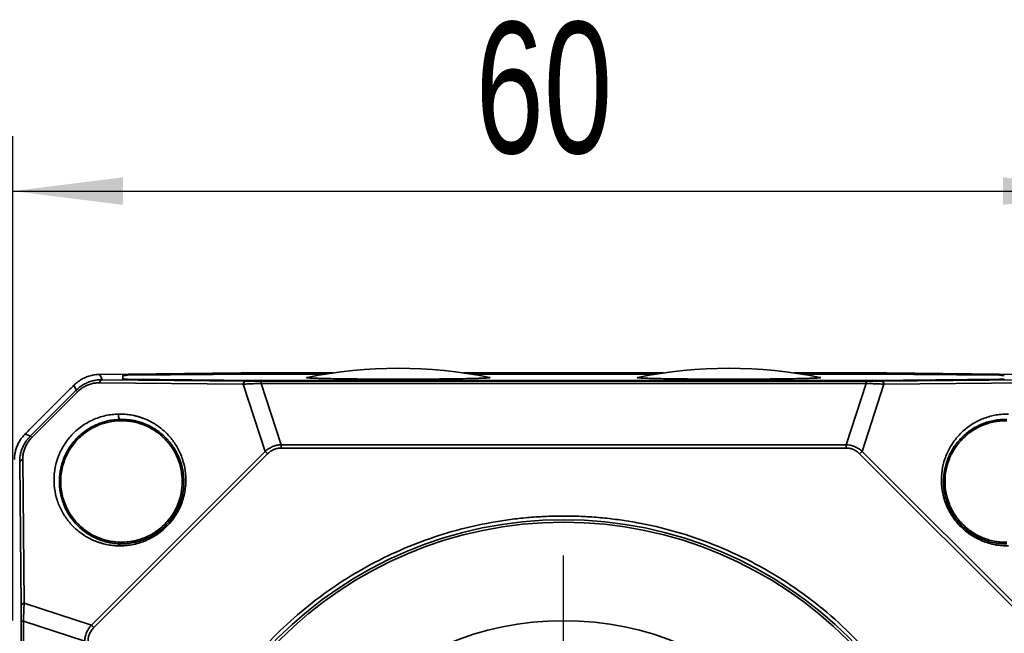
# Model space of a CAD drawing. Header units: millimetres. Extents: x 0 to 420, y 0 to 297.
# Tile 14 of 21: x 203 to 239, y 126 to 148. Entities that reach past the tile are written whole.
import ezdxf

# ---------------------------------------------------------------- set-up
doc = ezdxf.new("R2010")
doc.units = ezdxf.units.MM
doc.linetypes.add('CENTERX2', pattern=[20.32, 12.7, -2.54, 2.54, -2.54])
doc.layers.add('中心线层', color=6, linetype='CENTERX2', lineweight=25)
doc.layers.add('标注层', color=150, linetype='Continuous')
doc.styles.add('SLDTEXTSTYLE2', font='TXT', dxfattribs={"width": 0.7})
doc.dimstyles.new('SLDDIMSTYLE0', dxfattribs={"dimtxt": 5.457031, "dimasz": 4, "dimexe": 0, "dimexo": 0.0625, "dimgap": 1.364258, "dimtad": 2, "dimdec": 0, "dimlfac": 1.5, "dimrnd": 1e-09, "dimzin": 12, "dimdsep": 46, "dimtxsty": 'SLDTEXTSTYLE2', "dimsah": 1, "dimcen": 0.09, "dimadec": 0, "dimazin": 3, "dimtfac": 1, "dimtdec": 3, "dimtofl": 0, "dimtmove": 0, "dimatfit": 3, "dimfxl": 1, "dimfrac": 2, "dimtolj": 1, "dimtzin": 12, "dimarcsym": 0})

# ---------------------------------------------------------------- blocks, each defined once
blk = doc.blocks.new('_D_2')
at = {"layer": '标注层'}
for p, q in [((202.658, 125.999), (202.658, 143.596)), ((242.61, 125.996), (242.61, 143.596)), ((202.658, 141.596), (242.61, 141.596))]:
    blk.add_line(p, q, dxfattribs=at)
for points in [[(202.658, 141.596), (206.658, 141.096), (206.658, 142.096)], [(242.61, 141.596), (238.61, 142.096), (238.61, 141.096)]]:
    blk.add_solid(points, dxfattribs=at)
at = {"layer": '标注层', "insert": (219.459, 147.736), "char_height": 4.7625, "attachment_point": 1, "style": 'SLDTEXTSTYLE2'}
blk.add_mtext('60', dxfattribs=at)
blk = doc.blocks.new('_D_3')
at = {"layer": '标注层'}
for p, q in [((233.653, 134.953), (258.568, 134.953)), ((256.568, 134.953), (256.568, 95.042)), ((233.653, 95.042), (258.568, 95.042))]:
    blk.add_line(p, q, dxfattribs=at)
for points in [[(256.568, 134.953), (256.068, 130.953), (257.068, 130.953)], [(256.568, 95.042), (257.068, 99.042), (256.068, 99.042)]]:
    blk.add_solid(points, dxfattribs=at)
at = {"layer": '标注层', "insert": (250.429, 111.822), "char_height": 4.7625, "attachment_point": 1, "rotation": 90, "style": 'SLDTEXTSTYLE2'}
blk.add_mtext('60', dxfattribs=at)
blk = doc.blocks.new('SW_CENTERMARKSYMBOL_2')
at = {"layer": '中心线层', "color": 0}
for p, q in [((0, 0.667), (0, 15)), ((-0.667, 0), (-15, 0)), ((0, 0), (-0.333, 0)), ((0, 0), (0, 0.333)), ((0, 0), (0, -0.333)), ((0, 0), (0.333, 0)), ((0.667, 0), (15, 0)), ((0, -0.667), (0, -15))]:
    blk.add_line(p, q, dxfattribs=at)

msp = doc.modelspace()

# ---------------------------------------------------------------- linework, layer by layer
at = {"color": 7, "linetype": 'Continuous', "lineweight": 35}
for p, q in [((205.813, 134.94), (205.797, 134.94)), ((205.815, 134.94), (210.93, 134.991)), ((205.815, 134.94), (205.895, 134.747)), ((206.654, 134.77), (206.654, 134.922)), ((206.824, 134.927), (211.488, 134.973)), ((206.824, 134.907), (211.491, 134.953)), ((211.652, 134.994), (214.286, 134.994)), ((211.652, 134.974), (214.151, 134.974)), ((211.652, 134.974), (211.652, 134.953)), ((211.655, 134.953), (214.017, 134.953)), ((213.35, 134.83), (213.321, 134.825)), ((219.022, 134.994), (226.286, 134.994)), ((219.157, 134.974), (226.151, 134.974)), ((219.292, 134.953), (226.017, 134.953)), ((219.988, 134.825), (219.959, 134.83)), ((225.35, 134.83), (225.321, 134.825)), ((231.022, 134.994), (233.656, 134.994)), ((231.157, 134.974), (233.656, 134.974)), ((231.292, 134.953), (233.653, 134.953)), ((231.988, 134.825), (231.959, 134.83)), ((233.656, 134.953), (233.656, 134.974)), ((233.817, 134.953), (238.485, 134.907)), ((233.82, 134.973), (238.485, 134.927)), ((234.379, 134.991), (239.494, 134.94)), ((204.95, 134.362), (204.874, 134.545)), ((205.806, 134.636), (211.023, 134.584)), ((205.895, 134.747), (211.112, 134.695)), ((211.488, 134.719), (206.824, 134.765)), ((211.818, 132.144), (211.023, 134.584)), ((233.656, 134.718), (211.652, 134.718)), ((211.672, 134.693), (211.672, 134.613)), ((211.672, 134.693), (233.637, 134.693)), ((211.672, 134.613), (212.398, 132.384)), ((211.672, 134.613), (233.637, 134.613)), ((232.911, 132.384), (233.637, 134.613)), ((234.285, 134.584), (233.49, 132.144)), ((233.637, 134.613), (233.637, 134.693)), ((238.485, 134.765), (233.821, 134.719)), ((234.197, 134.695), (239.414, 134.747)), ((234.285, 134.584), (239.503, 134.636)), ((203.24, 132.911), (204.741, 134.412)), ((203.29, 132.702), (204.95, 134.362)), ((203.343, 132.649), (205.003, 134.309)), ((203.106, 132.778), (203.29, 132.702)), ((212.398, 132.384), (212.398, 132.264)), ((212.398, 132.384), (232.911, 132.384)), ((232.911, 132.264), (232.911, 132.384)), ((205.508, 125.833), (211.818, 132.144)), ((205.596, 125.745), (211.907, 132.056)), ((212.398, 132.264), (232.911, 132.264)), ((233.402, 132.056), (239.713, 125.745)), ((233.49, 132.144), (239.801, 125.833)), ((202.956, 126.54), (202.904, 131.757)), ((203.068, 126.628), (203.016, 131.846)), ((203.068, 126.628), (205.508, 125.833)), ((203.039, 125.98), (202.959, 125.98)), ((202.959, 104.015), (202.959, 125.98)), ((205.268, 125.254), (203.039, 125.98)), ((203.039, 104.015), (203.039, 125.98))]:
    msp.add_line(p, q, dxfattribs=at)
at = {"color": 8, "linetype": 'Continuous', "lineweight": 35}
for p, q in [((206.824, 134.927), (206.824, 134.907)), ((211.488, 134.953), (211.488, 134.973)), ((233.82, 134.973), (233.82, 134.953)), ((238.485, 134.907), (238.485, 134.927))]:
    msp.add_line(p, q, dxfattribs=at)
at = {"color": 7, "linetype": 'Continuous', "lineweight": 35, "flags": 128}
for points in [[(205.003, 134.309), (204.991, 134.32), (204.981, 134.33), (204.972, 134.339), (204.964, 134.347), (204.958, 134.353), (204.954, 134.358), (204.951, 134.36), (204.95, 134.362)], [(203.29, 132.702), (203.291, 132.701), (203.294, 132.698), (203.299, 132.693), (203.305, 132.687), (203.312, 132.68), (203.321, 132.671), (203.332, 132.66), (203.343, 132.649)], [(211.907, 132.056), (211.895, 132.068), (211.883, 132.08), (211.871, 132.091), (211.86, 132.103), (211.849, 132.114), (211.838, 132.124), (211.828, 132.134), (211.818, 132.144)], [(233.49, 132.144), (233.481, 132.134), (233.471, 132.124), (233.46, 132.114), (233.449, 132.103), (233.437, 132.091), (233.426, 132.08), (233.414, 132.068), (233.402, 132.056)], [(205.508, 125.833), (205.517, 125.824), (205.527, 125.814), (205.538, 125.803), (205.549, 125.792), (205.561, 125.78), (205.572, 125.769), (205.584, 125.757), (205.596, 125.745)]]:
    msp.add_lwpolyline(points, dxfattribs=at)
at = {"color": 7, "linetype": 'Continuous', "lineweight": 35}
for radius in [14.667, 14.575, 11]:
    msp.add_circle((222.654, 114.997), radius, dxfattribs=at)
for centre, radius, start, end in [((216.654, 118.328), 16.833, 78.676, 101.3241), ((228.654, 118.328), 16.833, 78.676, 101.3241), ((205.932, 134.627), 0.126, 107.1914, 176.0893), ((211.149, 134.575), 0.126, 107.1914, 176.0893), ((234.16, 134.575), 0.126, 3.913, 72.8093), ((203.025, 131.72), 0.126, 93.9122, 162.8074), ((203.077, 126.503), 0.126, 93.9118, 162.8079)]:
    msp.add_arc(centre, radius, start, end, dxfattribs=at)
for points, knots in [([(205.799, 134.94), (205.772, 134.939), (205.718, 134.937), (205.635, 134.927), (205.55, 134.912), (205.463, 134.891), (205.376, 134.864), (205.289, 134.829), (205.202, 134.788), (205.116, 134.739), (205.032, 134.682), (204.95, 134.618), (204.899, 134.57), (204.874, 134.545)], [0, 0, 0, 0, 0.083684, 0.168428, 0.254373, 0.341654, 0.430398, 0.520727, 0.612759, 0.706602, 0.802359, 0.900128, 1, 1, 1, 1]), ([(206.654, 134.922), (206.655, 134.922), (206.656, 134.923), (206.665, 134.924), (206.679, 134.924), (206.705, 134.925), (206.75, 134.926), (206.799, 134.927), (206.824, 134.927)], [0, 0, 0, 0, 0.125674, 0.249509, 0.373721, 0.500509, 0.749515, 1, 1, 1, 1]), ([(206.824, 134.907), (206.772, 134.906), (206.729, 134.905), (206.67, 134.904), (206.654, 134.902), (206.654, 134.901)], [0, 0, 0, 0, 0.5, 0.5, 1, 1, 1, 1]), ([(211.488, 134.973), (211.501, 134.973), (211.526, 134.974), (211.567, 134.974), (211.609, 134.974), (211.638, 134.974), (211.652, 134.974)], [0, 0, 0, 0, 0.25212, 0.5, 0.74788, 1, 1, 1, 1]), ([(213.321, 134.825), (213.322, 134.825), (213.322, 134.823), (213.33, 134.821), (213.343, 134.819), (213.361, 134.816), (213.396, 134.813), (213.459, 134.808), (213.57, 134.803), (213.71, 134.798), (213.934, 134.791), (214.281, 134.784), (214.79, 134.777), (215.369, 134.771), (215.999, 134.768), (216.653, 134.767), (217.307, 134.768), (217.937, 134.771), (218.516, 134.777), (219.025, 134.784), (219.373, 134.791), (219.598, 134.798), (219.738, 134.803), (219.848, 134.808), (219.919, 134.813), (219.961, 134.818), (219.984, 134.822), (219.986, 134.824), (219.988, 134.825)], [0, 0, 0, 0, 0.012515, 0.025003, 0.037483, 0.049978, 0.062508, 0.093812, 0.125169, 0.156304, 0.187507, 0.250131, 0.312436, 0.374961, 0.437467, 0.499788, 0.562407, 0.624666, 0.687262, 0.749648, 0.812085, 0.843408, 0.874734, 0.905896, 0.937079, 0.958063, 0.979004, 1, 1, 1, 1]), ([(225.321, 134.825), (225.322, 134.825), (225.322, 134.823), (225.33, 134.821), (225.343, 134.819), (225.361, 134.816), (225.396, 134.813), (225.459, 134.808), (225.57, 134.803), (225.71, 134.798), (225.934, 134.791), (226.281, 134.784), (226.79, 134.777), (227.369, 134.771), (227.999, 134.768), (228.653, 134.767), (229.307, 134.768), (229.937, 134.771), (230.516, 134.777), (231.025, 134.784), (231.373, 134.791), (231.598, 134.798), (231.738, 134.803), (231.848, 134.808), (231.919, 134.813), (231.961, 134.818), (231.984, 134.822), (231.986, 134.824), (231.988, 134.825)], [0, 0, 0, 0, 0.012515, 0.025003, 0.037483, 0.049978, 0.062508, 0.093812, 0.125169, 0.156304, 0.187507, 0.250131, 0.312436, 0.374961, 0.437467, 0.499788, 0.562407, 0.624666, 0.687262, 0.749648, 0.812085, 0.843408, 0.874734, 0.905896, 0.937079, 0.958063, 0.979004, 1, 1, 1, 1]), ([(234.379, 134.991), (234.351, 134.991), (234.296, 134.991), (234.209, 134.992), (234.121, 134.993), (234, 134.993), (233.845, 134.994), (233.719, 134.994), (233.656, 134.994)], [0, 0, 0, 0, 0.124833, 0.249452, 0.374379, 0.500132, 0.750448, 1, 1, 1, 1]), ([(233.656, 134.974), (233.671, 134.974), (233.699, 134.974), (233.741, 134.974), (233.782, 134.974), (233.808, 134.973), (233.82, 134.973)], [0, 0, 0, 0, 0.25212, 0.5, 0.74788, 1, 1, 1, 1]), ([(238.485, 134.927), (238.498, 134.927), (238.523, 134.927), (238.556, 134.926), (238.585, 134.926), (238.618, 134.925), (238.648, 134.924), (238.652, 134.923), (238.654, 134.922)], [0, 0, 0, 0, 0.125656, 0.249478, 0.373682, 0.500467, 0.749484, 1, 1, 1, 1]), ([(238.654, 134.902), (238.654, 134.903), (238.638, 134.904), (238.579, 134.905), (238.536, 134.906), (238.485, 134.907)], [0, 0, 0, 0, 0.5, 0.5, 1, 1, 1, 1]), ([(204.95, 134.362), (204.971, 134.382), (205.012, 134.422), (205.08, 134.476), (205.15, 134.527), (205.225, 134.573), (205.303, 134.614), (205.408, 134.662), (205.546, 134.708), (205.719, 134.742), (205.835, 134.746), (205.895, 134.747)], [0, 0, 0, 0, 0.079162, 0.158805, 0.23909, 0.32018, 0.402229, 0.485388, 0.647764, 0.819047, 1, 1, 1, 1]), ([(205.806, 134.636), (205.781, 134.635), (205.732, 134.635), (205.658, 134.628), (205.585, 134.617), (205.513, 134.601), (205.441, 134.58), (205.349, 134.546), (205.238, 134.492), (205.112, 134.41), (205.039, 134.342), (205.003, 134.309)], [0, 0, 0, 0, 0.090942, 0.179618, 0.266428, 0.351795, 0.436168, 0.520008, 0.683141, 0.841649, 1, 1, 1, 1]), ([(206.824, 134.765), (206.811, 134.765), (206.786, 134.765), (206.753, 134.766), (206.724, 134.766), (206.691, 134.767), (206.661, 134.768), (206.656, 134.769), (206.654, 134.77)], [0, 0, 0, 0, 0.125666, 0.249495, 0.373703, 0.500488, 0.749498, 1, 1, 1, 1]), ([(211.672, 134.613), (211.642, 134.612), (211.582, 134.61), (211.491, 134.607), (211.398, 134.603), (211.305, 134.599), (211.211, 134.594), (211.116, 134.589), (211.055, 134.586), (211.023, 134.584)], [0, 0, 0, 0, 0.13172, 0.266818, 0.405511, 0.547998, 0.694464, 0.84508, 1, 1, 1, 1]), ([(211.112, 134.695), (211.134, 134.695), (211.179, 134.695), (211.248, 134.694), (211.319, 134.694), (211.412, 134.693), (211.53, 134.693), (211.625, 134.693), (211.672, 134.693)], [0, 0, 0, 0, 0.131088, 0.260397, 0.38839, 0.515542, 0.759908, 1, 1, 1, 1]), ([(211.652, 134.718), (211.638, 134.718), (211.609, 134.718), (211.567, 134.718), (211.526, 134.718), (211.501, 134.719), (211.488, 134.719)], [0, 0, 0, 0, 0.25212, 0.5, 0.74788, 1, 1, 1, 1]), ([(233.637, 134.693), (233.66, 134.693), (233.707, 134.693), (233.777, 134.693), (233.848, 134.693), (233.943, 134.693), (234.062, 134.694), (234.151, 134.695), (234.197, 134.695)], [0, 0, 0, 0, 0.1178469, 0.2375247, 0.3596156, 0.4846677, 0.7366704, 1, 1, 1, 1]), ([(234.285, 134.584), (234.254, 134.586), (234.193, 134.589), (234.098, 134.594), (234.004, 134.599), (233.91, 134.603), (233.818, 134.607), (233.727, 134.61), (233.667, 134.612), (233.637, 134.613)], [0, 0, 0, 0, 0.15492, 0.305536, 0.452002, 0.594489, 0.733182, 0.86828, 1, 1, 1, 1]), ([(233.821, 134.719), (233.808, 134.719), (233.782, 134.718), (233.741, 134.718), (233.699, 134.718), (233.671, 134.718), (233.656, 134.718)], [0, 0, 0, 0, 0.25212, 0.5, 0.74788, 1, 1, 1, 1]), ([(238.654, 134.77), (238.654, 134.77), (238.653, 134.769), (238.644, 134.768), (238.63, 134.768), (238.603, 134.767), (238.559, 134.766), (238.51, 134.765), (238.485, 134.765)], [0, 0, 0, 0, 0.125666, 0.249495, 0.373703, 0.500488, 0.749498, 1, 1, 1, 1]), ([(206.498, 128.714), (206.461, 128.715), (206.386, 128.717), (206.276, 128.728), (206.166, 128.742), (206.058, 128.762), (205.951, 128.787), (205.844, 128.817), (205.739, 128.852), (205.539, 128.93), (205.257, 129.075), (204.928, 129.327), (204.646, 129.63), (204.42, 129.981), (204.254, 130.371), (204.158, 130.803), (204.14, 131.259), (204.219, 131.737), (204.4, 132.211), (204.695, 132.657), (205.023, 132.969), (205.317, 133.167), (205.547, 133.287), (205.785, 133.381), (206.023, 133.446), (206.263, 133.488), (206.419, 133.496), (206.498, 133.499)], [0, 0, 0, 0, 0.015244, 0.030556, 0.045963, 0.061494, 0.077175, 0.093033, 0.109094, 0.125381, 0.186992, 0.249619, 0.311783, 0.373502, 0.436474, 0.497583, 0.561483, 0.622405, 0.685226, 0.748279, 0.81141, 0.842694, 0.874571, 0.905585, 0.937441, 0.968308, 1, 1, 1, 1]), ([(206.557, 133.307), (206.535, 133.309), (206.514, 133.334), (206.491, 133.41), (206.489, 133.46), (206.498, 133.499)], [0, 0, 0, 0, 0.5, 0.5, 1, 1, 1, 1]), ([(206.498, 133.499), (206.536, 133.5), (206.612, 133.5), (206.724, 133.494), (206.836, 133.483), (206.947, 133.467), (207.057, 133.446), (207.166, 133.419), (207.274, 133.387), (207.481, 133.315), (207.772, 133.176), (208.114, 132.929), (208.408, 132.629), (208.647, 132.277), (208.824, 131.883), (208.928, 131.447), (208.951, 130.98), (208.876, 130.486), (208.686, 129.991), (208.375, 129.529), (208.028, 129.212), (207.719, 129.014), (207.478, 128.897), (207.23, 128.808), (206.984, 128.749), (206.738, 128.716), (206.579, 128.714), (206.498, 128.714)], [0, 0, 0, 0, 0.014982, 0.030034, 0.045183, 0.06046, 0.075893, 0.09151, 0.107336, 0.123399, 0.18425, 0.246252, 0.307938, 0.369273, 0.432105, 0.493091, 0.555558, 0.618482, 0.681949, 0.745854, 0.809879, 0.84152, 0.873805, 0.905056, 0.937185, 0.968168, 1, 1, 1, 1]), ([(238.811, 128.714), (238.77, 128.713), (238.69, 128.713), (238.569, 128.72), (238.448, 128.733), (238.284, 128.759), (238.079, 128.808), (237.831, 128.897), (237.59, 129.014), (237.281, 129.212), (236.933, 129.529), (236.622, 129.991), (236.433, 130.487), (236.357, 130.98), (236.38, 131.447), (236.485, 131.883), (236.662, 132.277), (236.901, 132.629), (237.195, 132.929), (237.536, 133.176), (237.861, 133.331), (238.14, 133.421), (238.359, 133.469), (238.582, 133.498), (238.735, 133.499), (238.811, 133.499)], [0, 0, 0, 0, 0.016013, 0.031796, 0.047391, 0.062838, 0.094893, 0.126224, 0.158439, 0.190153, 0.254189, 0.318097, 0.381564, 0.444486, 0.506916, 0.567838, 0.630747, 0.691991, 0.753769, 0.815694, 0.876627, 0.908487, 0.939522, 0.96995, 1, 1, 1, 1]), ([(206.557, 128.788), (206.52, 128.789), (206.446, 128.792), (206.333, 128.803), (206.218, 128.82), (206.101, 128.843), (205.982, 128.874), (205.861, 128.912), (205.676, 128.983), (205.401, 129.121), (205.067, 129.37), (204.794, 129.677), (204.582, 130.017), (204.438, 130.363), (204.348, 130.774), (204.334, 131.198), (204.41, 131.652), (204.581, 132.096), (204.86, 132.514), (205.226, 132.864), (205.581, 133.074), (205.874, 133.191), (206.094, 133.253), (206.324, 133.296), (206.478, 133.303), (206.557, 133.307)], [0, 0, 0, 0, 0.015882, 0.03247, 0.049768, 0.06778, 0.086508, 0.105954, 0.126121, 0.179129, 0.251555, 0.326054, 0.376642, 0.443525, 0.50151, 0.567216, 0.626202, 0.690419, 0.750717, 0.811979, 0.875142, 0.904182, 0.934586, 0.966487, 1, 1, 1, 1]), ([(206.557, 133.257), (206.522, 133.256), (206.453, 133.254), (206.35, 133.244), (206.247, 133.23), (206.145, 133.211), (206.043, 133.187), (205.854, 133.133), (205.58, 133.021), (205.227, 132.796), (204.897, 132.481), (204.617, 132.064), (204.434, 131.57), (204.372, 131.036), (204.441, 130.507), (204.626, 130.025), (204.857, 129.684), (205.073, 129.454), (205.287, 129.27), (205.57, 129.087), (205.879, 128.959), (206.141, 128.89), (206.346, 128.856), (206.487, 128.849), (206.557, 128.846)], [0, 0, 0, 0, 0.015167, 0.030095, 0.04482, 0.059376, 0.073801, 0.088132, 0.140624, 0.191597, 0.249863, 0.313612, 0.383758, 0.460256, 0.541379, 0.62389, 0.704037, 0.741349, 0.778724, 0.842421, 0.904916, 0.937266, 0.968884, 1, 1, 1, 1]), ([(206.557, 133.307), (206.594, 133.307), (206.671, 133.308), (206.786, 133.301), (206.904, 133.289), (207.024, 133.269), (207.145, 133.243), (207.268, 133.209), (207.411, 133.161), (207.575, 133.091), (207.748, 133), (207.918, 132.89), (208.126, 132.728), (208.36, 132.488), (208.66, 132.05), (208.85, 131.514), (208.876, 130.922), (208.802, 130.451), (208.624, 129.99), (208.33, 129.557), (207.941, 129.199), (207.568, 128.991), (207.262, 128.881), (207.035, 128.825), (206.797, 128.79), (206.638, 128.789), (206.557, 128.788)], [0, 0, 0, 0, 0.015766, 0.032157, 0.049183, 0.06685, 0.085167, 0.10414, 0.123774, 0.153359, 0.185721, 0.214244, 0.247703, 0.309717, 0.371832, 0.496109, 0.562435, 0.621521, 0.686701, 0.747751, 0.809789, 0.874146, 0.903198, 0.933787, 0.966023, 1, 1, 1, 1]), ([(206.557, 128.846), (206.597, 128.845), (206.677, 128.845), (206.797, 128.853), (206.916, 128.866), (207.034, 128.887), (207.15, 128.913), (207.266, 128.947), (207.413, 128.997), (207.587, 129.073), (207.786, 129.186), (207.974, 129.319), (208.205, 129.523), (208.453, 129.824), (208.661, 130.223), (208.782, 130.64), (208.82, 131.06), (208.779, 131.479), (208.654, 131.894), (208.448, 132.287), (208.156, 132.637), (207.801, 132.922), (207.463, 133.091), (207.183, 133.183), (206.978, 133.228), (206.77, 133.255), (206.628, 133.256), (206.557, 133.257)], [0, 0, 0, 0, 0.017293, 0.034234, 0.050873, 0.067264, 0.083461, 0.099522, 0.115507, 0.144766, 0.17357, 0.202523, 0.231343, 0.288912, 0.346659, 0.40264, 0.461423, 0.522864, 0.58687, 0.658327, 0.731013, 0.803556, 0.874936, 0.907247, 0.938709, 0.969546, 1, 1, 1, 1]), ([(238.752, 128.788), (238.715, 128.788), (238.643, 128.787), (238.534, 128.793), (238.427, 128.804), (238.322, 128.819), (238.219, 128.839), (238.118, 128.864), (238.019, 128.893), (237.922, 128.926), (237.702, 129.013), (237.367, 129.199), (236.979, 129.557), (236.684, 129.99), (236.507, 130.451), (236.432, 130.922), (236.452, 131.355), (236.552, 131.775), (236.717, 132.15), (236.911, 132.433), (237.087, 132.63), (237.287, 132.817), (237.558, 133.008), (237.869, 133.154), (238.128, 133.237), (238.341, 133.281), (238.547, 133.306), (238.685, 133.307), (238.752, 133.307)], [0, 0, 0, 0, 0.015329, 0.030304, 0.044933, 0.059223, 0.073183, 0.086821, 0.100146, 0.11317, 0.125904, 0.190225, 0.252233, 0.313275, 0.378426, 0.437467, 0.503753, 0.560946, 0.628348, 0.690449, 0.721483, 0.752487, 0.819508, 0.876289, 0.910185, 0.942077, 0.972001, 1, 1, 1, 1]), ([(238.752, 133.257), (238.716, 133.257), (238.645, 133.258), (238.54, 133.252), (238.436, 133.242), (238.333, 133.226), (238.23, 133.206), (238.128, 133.181), (238.027, 133.15), (237.815, 133.076), (237.508, 132.922), (237.153, 132.637), (236.861, 132.287), (236.654, 131.894), (236.53, 131.48), (236.489, 131.06), (236.526, 130.64), (236.648, 130.223), (236.855, 129.824), (237.103, 129.524), (237.335, 129.319), (237.522, 129.186), (237.721, 129.074), (237.924, 128.985), (238.13, 128.918), (238.335, 128.873), (238.544, 128.847), (238.682, 128.846), (238.752, 128.846)], [0, 0, 0, 0, 0.0151804, 0.0304312, 0.0457831, 0.0612665, 0.076911, 0.0927451, 0.1087964, 0.1250916, 0.1963847, 0.269015, 0.3416145, 0.4131582, 0.4770799, 0.5386059, 0.5973041, 0.6533706, 0.7111173, 0.7686862, 0.7974207, 0.8264599, 0.8551785, 0.884523, 0.9125001, 0.9408705, 0.9699418, 1, 1, 1, 1]), ([(203.106, 132.778), (203.086, 132.756), (203.044, 132.713), (202.989, 132.645), (202.938, 132.575), (202.893, 132.503), (202.854, 132.43), (202.82, 132.356), (202.791, 132.282), (202.767, 132.208), (202.747, 132.135), (202.732, 132.063), (202.721, 131.991), (202.714, 131.921), (202.713, 131.875), (202.712, 131.853)], [0, 0, 0, 0, 0.0846476, 0.1677794, 0.2494499, 0.3297166, 0.4086401, 0.4862842, 0.5627159, 0.6380053, 0.7122259, 0.7854543, 0.8577704, 0.929257, 1, 1, 1, 1]), ([(202.904, 131.757), (202.905, 131.787), (202.905, 131.847), (202.914, 131.936), (202.928, 132.023), (202.947, 132.107), (202.972, 132.189), (203.007, 132.283), (203.056, 132.388), (203.123, 132.501), (203.201, 132.607), (203.26, 132.67), (203.29, 132.702)], [0, 0, 0, 0, 0.091749, 0.181001, 0.267841, 0.352361, 0.434659, 0.514843, 0.639079, 0.760999, 0.881125, 1, 1, 1, 1]), ([(203.343, 132.649), (203.326, 132.631), (203.292, 132.595), (203.245, 132.538), (203.202, 132.477), (203.163, 132.414), (203.128, 132.349), (203.088, 132.257), (203.048, 132.139), (203.02, 131.992), (203.017, 131.895), (203.016, 131.846)], [0, 0, 0, 0, 0.079297, 0.158149, 0.237124, 0.316784, 0.397679, 0.480334, 0.648056, 0.820111, 1, 1, 1, 1]), ([(211.818, 132.144), (211.839, 132.162), (211.88, 132.198), (211.947, 132.245), (212.016, 132.286), (212.089, 132.32), (212.163, 132.346), (212.24, 132.366), (212.318, 132.38), (212.371, 132.383), (212.398, 132.384)], [0, 0, 0, 0, 0.129205, 0.256061, 0.381119, 0.504954, 0.628158, 0.751334, 0.875084, 1, 1, 1, 1]), ([(232.911, 132.384), (232.937, 132.383), (232.991, 132.38), (233.069, 132.366), (233.146, 132.346), (233.22, 132.32), (233.292, 132.286), (233.362, 132.245), (233.428, 132.198), (233.47, 132.162), (233.49, 132.144)], [0, 0, 0, 0, 0.1249165, 0.2486658, 0.3718418, 0.4950464, 0.6188812, 0.7439388, 0.8707947, 1, 1, 1, 1]), ([(212.398, 132.264), (212.375, 132.263), (212.33, 132.262), (212.263, 132.252), (212.197, 132.235), (212.112, 132.205), (212.01, 132.15), (211.942, 132.088), (211.907, 132.056)], [0, 0, 0, 0, 0.12468, 0.247882, 0.370834, 0.494772, 0.741327, 1, 1, 1, 1]), ([(233.402, 132.056), (233.385, 132.072), (233.351, 132.104), (233.295, 132.146), (233.237, 132.182), (233.156, 132.222), (233.047, 132.257), (232.957, 132.262), (232.911, 132.264)], [0, 0, 0, 0, 0.129308, 0.255933, 0.381008, 0.505707, 0.749511, 1, 1, 1, 1]), ([(218.315, 100.848), (218.216, 100.879), (218.018, 100.941), (217.724, 101.041), (217.433, 101.148), (217.144, 101.26), (216.857, 101.379), (216.573, 101.503), (216.291, 101.634), (215.715, 101.916), (214.865, 102.39), (213.775, 103.132), (212.744, 103.978), (211.453, 105.249), (210.06, 107.063), (208.823, 109.503), (208.063, 112.084), (207.785, 114.674), (207.949, 117.202), (208.533, 119.667), (209.559, 122.061), (211.042, 124.306), (212.94, 126.276), (214.804, 127.601), (216.41, 128.438), (217.644, 128.944), (218.903, 129.334), (219.956, 129.56), (220.796, 129.685), (221.413, 129.749), (222.033, 129.79), (222.447, 129.795), (222.654, 129.797)], [0, 0, 0, 0, 0.007394, 0.014778, 0.022157, 0.029532, 0.036909, 0.044289, 0.051675, 0.059073, 0.090036, 0.121015, 0.153021, 0.185044, 0.250098, 0.315153, 0.379115, 0.440997, 0.500002, 0.559006, 0.620888, 0.68485, 0.749905, 0.814959, 0.846965, 0.878988, 0.909951, 0.940931, 0.955708, 0.970461, 0.985216, 1, 1, 1, 1]), ([(222.654, 129.797), (222.76, 129.797), (222.97, 129.795), (223.285, 129.785), (223.6, 129.768), (223.914, 129.745), (224.228, 129.715), (224.54, 129.678), (224.853, 129.634), (225.164, 129.584), (225.852, 129.458), (226.905, 129.2), (228.294, 128.707), (229.634, 128.077), (230.906, 127.313), (232.094, 126.429), (233.175, 125.441), (234.146, 124.361), (235.271, 122.835), (236.403, 120.721), (237.258, 117.942), (237.554, 114.997), (237.258, 112.052), (236.402, 109.273), (235.045, 106.737), (233.528, 104.877), (232.094, 103.566), (230.906, 102.682), (229.634, 101.918), (228.294, 101.288), (226.905, 100.795), (225.77, 100.516), (224.916, 100.367), (224.354, 100.291), (223.789, 100.237), (223.222, 100.204), (222.844, 100.199), (222.654, 100.197)], [0, 0, 0, 0, 0.0068, 0.01359, 0.020373, 0.027151, 0.033928, 0.040707, 0.047491, 0.054283, 0.061086, 0.092619, 0.124167, 0.156123, 0.188094, 0.219837, 0.251595, 0.282515, 0.31345, 0.37388, 0.436334, 0.500038, 0.563741, 0.626196, 0.686626, 0.748408, 0.780151, 0.811909, 0.843865, 0.875835, 0.907368, 0.938917, 0.951149, 0.963355, 0.975554, 0.987763, 1, 1, 1, 1]), ([(203.068, 126.628), (203.066, 126.597), (203.063, 126.536), (203.058, 126.441), (203.053, 126.347), (203.049, 126.253), (203.045, 126.161), (203.042, 126.07), (203.04, 126.01), (203.039, 125.98)], [0, 0, 0, 0, 0.154924, 0.305541, 0.452008, 0.594496, 0.733187, 0.868283, 1, 1, 1, 1]), ([(202.959, 125.98), (202.959, 126.003), (202.959, 126.05), (202.959, 126.12), (202.959, 126.191), (202.958, 126.286), (202.958, 126.405), (202.957, 126.494), (202.956, 126.54)], [0, 0, 0, 0, 0.1178469, 0.2375247, 0.3596156, 0.4846677, 0.7366704, 1, 1, 1, 1]), ([(205.268, 125.254), (205.269, 125.28), (205.272, 125.334), (205.285, 125.412), (205.305, 125.489), (205.332, 125.563), (205.366, 125.635), (205.406, 125.705), (205.453, 125.772), (205.489, 125.813), (205.508, 125.833)], [0, 0, 0, 0, 0.124916, 0.248666, 0.371842, 0.495047, 0.618883, 0.743941, 0.870796, 1, 1, 1, 1]), ([(205.596, 125.745), (205.58, 125.728), (205.547, 125.694), (205.506, 125.638), (205.469, 125.58), (205.43, 125.499), (205.395, 125.39), (205.39, 125.3), (205.388, 125.254)], [0, 0, 0, 0, 0.129308, 0.255933, 0.381008, 0.505707, 0.749511, 1, 1, 1, 1])]:
    msp.add_open_spline(points, degree=3, knots=knots, dxfattribs=at)
for points in [[(205.815, 134.94), (205.809, 134.94), (205.804, 134.94), (205.799, 134.94)], [(211.652, 134.994), (211.4, 134.994), (211.15, 134.993), (210.93, 134.991)], [(211.655, 134.953), (211.598, 134.953), (211.541, 134.953), (211.491, 134.953)], [(233.817, 134.953), (233.768, 134.953), (233.71, 134.953), (233.653, 134.953)], [(204.874, 134.545), (204.83, 134.501), (204.785, 134.457), (204.741, 134.412)], [(203.24, 132.911), (203.195, 132.867), (203.151, 132.822), (203.106, 132.778)], [(206.498, 128.714), (206.509, 128.757), (206.533, 128.787), (206.557, 128.788)]]:
    msp.add_open_spline(points, degree=3, dxfattribs=at)

# ---------------------------------------------------------------- block references
at = {"layer": '中心线层'}
msp.add_blockref('SW_CENTERMARKSYMBOL_2', (222.654, 114.997), dxfattribs=at)

# ---------------------------------------------------------------- dimensions: what is measured, and where the dimension line sits
at = {"layer": '标注层'}
dim = msp.add_linear_dim(base=(242.61, 141.596), p1=(202.658, 125.999), p2=(242.61, 125.996), dimstyle='SLDDIMSTYLE0', dxfattribs=at)
dim.commit()
dim.dimension.update_dxf_attribs({"geometry": '_D_2', "text_midpoint": (222.634, 141.596), "dimtype": 160})
dim = msp.add_linear_dim(base=(256.568, 95.042), p1=(233.653, 134.953), p2=(233.653, 95.042), angle=90, dimstyle='SLDDIMSTYLE0', dxfattribs=at)
dim.commit()
dim.dimension.update_dxf_attribs({"geometry": '_D_3', "text_midpoint": (256.568, 114.997), "dimtype": 160})

doc.saveas('drawing.dxf')
